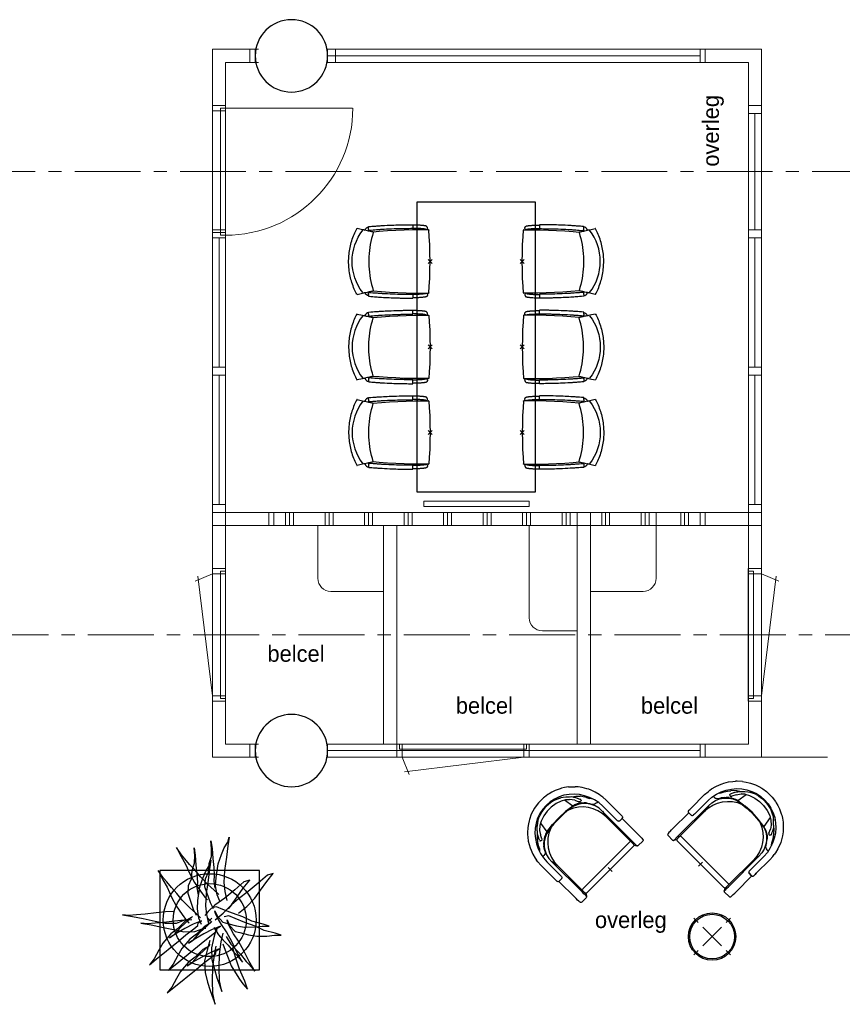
# Model space of a CAD drawing. Header units: millimetres. Extents: x 45699 to 251499, y 244 to 86446.
# Tile 99 of 240: x 176510 to 182758, y 24672 to 32155. Entities that reach past the tile are written whole.
import ezdxf

# ---------------------------------------------------------------- set-up
doc = ezdxf.new("R2010")
doc.units = ezdxf.units.MM
doc.header["$LTSCALE"] = 400
doc.header["$PDMODE"] = 3
doc.header["$PDSIZE"] = 15
doc.linetypes.add('CENTER', pattern=[2, 1.25, -0.25, 0.25, -0.25])
doc.linetypes.add('HIDDEN', pattern=[0.375, 0.25, -0.125])
for name, color, linetype in [('bene-00152_ip0', 7, 'Continuous'), ('co2-1-n-1-0-8_ip0', 7, 'Continuous'), ('inlay', 6, 'Continuous'), ('inr', 4, 'Continuous'), ('plant', 114, 'Continuous'), ('plat', 5, 'Continuous'), ('stramien', 1, 'CENTER'), ('symbol', 1, 'Continuous'), ('timmerwerk-gd', 2, 'Continuous'), ('timmerwerk-ge', 150, 'Continuous'), ('timmerwerk-ve', 8, 'HIDDEN')]:
    doc.layers.add(name, color=color, linetype=linetype)
doc.layers.add('mat-beton (ihwg)', color=5, linetype='Continuous', lineweight=25)
doc.styles.add('s100', font='stylu.ttf', dxfattribs={"height": 100})

# ---------------------------------------------------------------- blocks, each defined once
blk = doc.blocks.new('Kolom O 550')
at = {"layer": 'mat-beton (ihwg)', "lineweight": 25}
blk.add_circle((0, 0), 275, dxfattribs=at)
blk = doc.blocks.new('co2-1-n-1-0-8_b2')
for p, q in [((-251.5, -20.3), (-255.8, -20.3)), ((251.5, -20.3), (255.8, -20.3)), ((-249.1, -132.2), (-279.1, -131.7)), ((-251.6, -131.7), (-251.6, -132.2)), ((251.6, -131.7), (251.6, -132.2)), ((-220.5, -431.4), (-220.7, -431.4)), ((220.7, -431.4), (220.5, -431.4)), ((-250, -554.2), (-241.1, -513.2)), ((-239.3, -492.8), (-236.8, -493.3)), ((-231.5, -468.8), (-234.2, -468.3)), ((234.4, -468), (231.4, -468.6)), ((236.7, -493), (239.1, -492.6)), ((241.1, -513.2), (250, -554.2))]:
    blk.add_line(p, q)
at = {"flags": 128}
for points in [[(-238.5, -9.5), (-189.8, -6), (-126.6, -2.7), (-63.3, -0.7), (0, 0)], [(0, 0), (63.3, -0.7), (126.6, -2.7), (189.8, -6), (238.5, -9.5)], [(-255.8, -20.3), (-257.1, -20.4), (-258.3, -20.7), (-259.5, -21.1), (-260.7, -21.6), (-261.9, -22.1), (-263, -22.8), (-264.1, -23.6), (-265.4, -24.8), (-266.8, -26.5), (-267.8, -28.1), (-268.4, -29.4), (-268.8, -30.4), (-269.5, -32.8), (-270, -34.9), (-270.5, -37.1), (-270.9, -39.4), (-271.3, -41.9), (-271.6, -44.3), (-272, -46.9), (-272.4, -49.7), (-272.7, -52.9), (-273.1, -56.4), (-273.5, -60.3), (-273.8, -64.4), (-274.2, -69.1), (-274.6, -74.7), (-275, -81.4), (-275.4, -89.2), (-275.8, -98.1), (-276, -105.6), (-276.2, -113.7), (-276.3, -122.4), (-276.4, -131.8)], [(-223.6, -431.8), (-228.8, -369.6), (-233.1, -307.4), (-236.5, -244.1), (-239, -180.9), (-240.5, -117.6), (-241, -54.2), (-240.8, -12)], [(240.8, -12), (240.9, -73.4), (240.1, -134.8), (238.4, -198.1), (235.7, -261.3), (232, -324.6), (227.4, -387.7), (223.6, -431.8)], [(255.8, -20.3), (257.1, -20.4), (258.3, -20.7), (259.5, -21.1), (260.7, -21.6), (261.9, -22.1), (263, -22.8), (264.1, -23.6), (265.4, -24.8), (266.8, -26.5), (267.8, -28.1), (268.4, -29.4), (268.8, -30.4), (269.5, -32.8), (270, -34.9), (270.5, -37.1), (270.9, -39.4), (271.3, -41.9), (271.6, -44.3), (272, -46.9), (272.4, -49.7), (272.7, -52.9), (273.1, -56.4), (273.5, -60.3), (273.8, -64.4), (274.2, -69.1), (274.6, -74.7), (275, -81.4), (275.4, -89.2), (275.8, -98.1), (276, -105.6), (276.2, -113.7), (276.3, -122.4), (276.4, -131.8)], [(-250, -468), (-253.3, -468.2), (-255.6, -468.2), (-257.8, -468.2), (-259.7, -468), (-261.4, -467.8), (-262.7, -467.5), (-264.9, -466.6), (-266.3, -450.4), (-267.4, -435.8), (-268.5, -422.4), (-269.3, -410.3), (-270, -401), (-270.6, -392.6), (-271.1, -385.1), (-271.5, -378.5), (-271.8, -372.8), (-272.1, -368), (-272.9, -354.6), (-273.7, -340.4), (-274.5, -325.4), (-275.2, -310.1), (-275.8, -294.9), (-276.6, -274.8), (-277.3, -254.8), (-277.8, -234.9), (-278, -228.3), (-278.2, -221.8), (-278.3, -215.3), (-278.4, -208.9), (-278.5, -202.3), (-278.7, -195.2), (-278.8, -187.2), (-278.9, -178.1), (-279, -168.1), (-279.1, -157), (-279.1, -144.8), (-279.1, -131.7)], [(-240.5, -95.2), (-241.5, -95.2), (-243, -95.2), (-244.8, -95.2), (-246.8, -95.2), (-248.9, -95.3), (-251, -95.3)], [(-250, -468), (-248.5, -467.9), (-246.1, -467.6), (-243.8, -467.2), (-241.7, -466.8), (-239.8, -466.3), (-238.2, -465.8), (-237, -465.2), (-235, -464), (-236.3, -448.9), (-237.4, -435.5), (-238.3, -423.4), (-239.1, -412.6), (-239.8, -403.2), (-240.3, -395.1), (-240.8, -388.6), (-241.2, -382.4), (-241.6, -376), (-242, -369.6), (-242.4, -363.2), (-243.5, -343.6), (-244.5, -323.8), (-245.4, -304), (-246.2, -285.1), (-246.9, -266.1), (-247.5, -247.9), (-247.9, -231.1), (-248, -226.2), (-248.2, -220.5), (-248.3, -213.9), (-248.5, -206.4), (-248.6, -197.9), (-248.8, -188.5), (-248.9, -176.2), (-249, -162.7), (-249.1, -147.9), (-249.1, -132.2)], [(249.1, -132.2), (249.1, -146.9), (249, -160.6), (248.9, -172.9), (248.8, -183.9), (248.7, -193.5), (248.5, -201.8), (248.4, -208.3), (248.3, -214.7), (248.2, -221.1), (248, -227.6), (247.9, -234.1), (247.3, -253.9), (246.6, -273.8), (245.9, -293.6), (245, -312.5), (244.1, -331.4), (243.2, -349.5), (242.2, -366.2), (241.9, -371), (241.5, -376.6), (241.1, -383.1), (240.6, -390.6), (240.1, -398.9), (239.4, -408.1), (238.5, -420.2), (237.5, -433.4), (236.4, -447.9), (235, -464), (237, -465.2), (238.2, -465.8), (239.8, -466.3), (241.7, -466.8), (243.8, -467.2), (246.1, -467.6), (248.5, -467.9), (250, -468)], [(240.7, -95.2), (241.5, -95.2), (243, -95.2), (244.8, -95.2), (246.8, -95.2), (248.9, -95.3), (250.8, -95.3)], [(250, -468), (253.3, -468.2), (255.6, -468.2), (257.8, -468.2), (259.7, -468), (261.4, -467.8), (262.7, -467.5), (263.7, -467.1), (265, -466.1), (266, -453.4), (267, -441.6), (267.8, -430.7), (268.6, -420.8), (269.2, -412), (269.8, -404.1), (270.3, -397.1), (270.7, -390.6), (271.1, -384.3), (271.5, -377.9), (271.9, -371.5), (272.3, -365), (273.4, -345.2), (274.5, -325.3), (275.4, -305.3), (276, -290.1), (276.6, -274.8), (277.1, -259.7), (277.6, -245.3), (277.9, -231.9), (278, -226.9), (278.2, -221.2), (278.3, -214.5), (278.5, -206.9), (278.6, -198.4), (278.7, -188.9), (278.9, -176.5), (279, -162.9), (279.1, -148), (279.1, -131.7), (249.1, -132.2)], [(-241.1, -513.2), (-239, -503.7), (-237.1, -494.8), (-234.9, -484.6), (-232.9, -475.3), (-231.1, -466.9), (-229.4, -459.3), (-228, -452.7), (-226.8, -447), (-225.7, -442.2), (-224.9, -438.4)], [(-224.9, -438.4), (-224.4, -436.2), (-224.1, -434.5), (-223.8, -433.2), (-223.6, -432.5)], [(-223.7, -432.8), (-223.7, -432.8), (-223.6, -432.5)], [(-223.6, -431.7), (-223.6, -431.7), (-223.6, -431.8)], [(0, -465.5), (-18.1, -465.2), (-36.1, -464.6), (-59.3, -463.1), (-82.5, -460.9), (-105.6, -457.9), (-128.5, -454.2), (-151.9, -449.7), (-175, -444.4), (-197.9, -438.3), (-220.5, -431.4)], [(220.5, -431.4), (198.1, -438.3), (175.3, -444.3), (152.1, -449.7), (128.5, -454.2), (105.7, -457.9), (82.8, -460.8), (59.5, -463.1), (36.1, -464.6), (18.1, -465.2), (0, -465.5)], [(223.6, -431.8), (223.6, -431.7), (223.6, -431.7)], [(223.6, -432.5), (223.6, -432.5), (223.7, -432.8)], [(223.6, -432.5), (223.7, -432.8), (224, -434), (224.4, -435.9), (224.9, -438.4)], [(224.9, -438.4), (225.7, -442.2), (226.8, -447), (228, -452.7), (229.4, -459.3), (231.1, -466.8), (232.9, -475.2), (234.9, -484.6), (237.1, -494.8), (239, -503.7), (241.1, -513.2)], [(-248.6, -556.9), (-241.7, -560.6), (-230.9, -566), (-220.5, -570.8), (-209.7, -575.6), (-197.7, -580.6), (-185.6, -585.3), (-173.3, -589.7), (-161, -593.7), (-148.6, -597.5), (-136.1, -601), (-123.5, -604.2), (-110.8, -607), (-98.1, -609.6), (-85.4, -611.8), (-72.6, -613.8), (-59.7, -615.4), (-46.8, -616.7), (-33.9, -617.7), (-22.6, -618.2), (-10.7, -618.6), (0, -618.7)], [(0, -618.7), (7.7, -618.6), (19.8, -618.3), (31.2, -617.8), (42.9, -617), (55.8, -615.8), (68.7, -614.3), (81.5, -612.4), (94.3, -610.3), (107, -607.8), (119.7, -605.1), (132.3, -602), (144.8, -598.6), (157.2, -594.9), (169.5, -590.9), (181.8, -586.7), (194, -582.1), (206, -577.2), (217.9, -572), (228.2, -567.2), (238.9, -562), (248.7, -556.9)]]:
    blk.add_lwpolyline(points, dxfattribs=at)
for centre, radius, start, end in [((-251.5, -32.8), 12.5, 31.88123, 90), ((-251.5, -32.8), 12.5, 293.14629, 327.65776), ((-238.3, -12), 2.5, 94.56646, 179.48074), ((238.3, -12), 2.5, 0.51926, 85.43354), ((251.5, -32.8), 12.5, 90, 148.11877), ((251.5, -32.8), 12.5, 212.34224, 246.85371), ((-226.1, -432), 2.5, 341.68171, 5.2297), ((-226.1, -431.9), 2.5, 347.79098, 5.22757), ((226.1, -431.9), 2.5, 174.77243, 192.20902), ((226.1, -432), 2.5, 174.778, 187.14446), ((226.1, -432), 2.5, 187.15482, 198.3185), ((-233.6, -464.5), 28.8, 186.1005, 258.54259), ((-166.7, -477.3), 75, 191.73142, 197.31644), ((-233.7, -464.5), 3.77, 192.88655, 261.7566), ((0.2, -200.9), 391.2, 232.63547, 269.9709), ((-0.2, -200.9), 391.2, 270.03074, 307.36288), ((234, -464.6), 3.4, 276.6537, 346.92859), ((166.7, -477.3), 75, 342.67468, 348.45132), ((234, -464.6), 28.4, 280.35782, 354.00571), ((-247.5, -554.8), 2.5, 167.79098, 242.16084), ((247.5, -554.8), 2.5, 297.83916, 12.20902)]:
    blk.add_arc(centre, radius, start, end)
for points in [[(-243.3, -32.8), (-243.7, -32.8), (-244.1, -33.5), (-245, -36.2), (-245.5, -38.1), (-246.4, -43.2), (-246.9, -46.3), (-247.8, -53.6), (-248.3, -57.8), (-249.1, -67), (-249.5, -72), (-250.2, -82.7), (-250.6, -88.4), (-251.1, -100.3), (-251.3, -106.4), (-251.5, -118.9), (-251.6, -125.3), (-251.6, -131.7)], [(243.3, -32.8), (243.7, -32.8), (244.1, -33.5), (245, -36.2), (245.5, -38.1), (246.4, -43.2), (246.9, -46.3), (247.8, -53.6), (248.3, -57.8), (249.1, -67), (249.5, -72), (250.2, -82.7), (250.6, -88.4), (251.1, -100.3), (251.3, -106.4), (251.5, -118.9), (251.6, -125.3), (251.6, -131.7)]]:
    blk.add_open_spline(points, degree=3, knots=[0, 0, 0, 0, 0.125, 0.125, 0.25, 0.25, 0.375, 0.375, 0.5, 0.5, 0.625, 0.625, 0.75, 0.75, 0.875, 0.875, 0.9994014, 0.9994014, 0.9994014, 0.9994014])
at = {"layer": 'co2-1-n-1-0-8_ip0'}
blk.add_point((0, 0), dxfattribs=at)
blk = doc.blocks.new('SYMB-BM09_B2')
at = {"linetype": 'Continuous'}
blk.add_point((0, 0), dxfattribs=at)
at = {"layer": 'plant'}
for points in [[(26.3, 109.6), (25.3, 133), (22.4, 161.7), (18.4, 194.5), (16.3, 220.7), (14.1, 243.4), (15.9, 263.1), (11.2, 232.6), (4.4, 200.2), (-2.8, 164.6), (-9.6, 134), (-9.3, 100.6), (0.4, 75.1), (1.2, 67.2)], [(26.3, 109.6), (25.3, 133), (22.4, 161.7), (18.4, 194.5), (16.3, 220.7), (14.1, 243.4), (15.9, 263.1), (11.2, 232.6), (4.4, 200.2), (-2.8, 164.6), (-9.6, 134), (-9.3, 100.6), (0.4, 75.1), (1.2, 67.2)], [(8, 54.6), (-3.5, 74), (-26.2, 97), (-41.3, 117.5), (-69.7, 141.2), (-90.5, 153.8), (-116.8, 167.5), (-134.7, 181.5), (-118.2, 161.7), (-63.5, 94.5), (-44.9, 71.8), (-26.5, 47.7), (-16.1, 35.5), (-8.2, 34.8), (-1.7, 25.1), (-12.5, 50.3), (-25.4, 75.1), (-39.1, 99.5), (-53.1, 121.1), (-43.8, 107.4), (-21.5, 86.9), (11.2, 51.7)], [(8, 54.6), (-3.5, 74), (-26.2, 97), (-41.3, 117.5), (-69.7, 141.2), (-90.5, 153.8), (-116.8, 167.5), (-134.7, 181.5), (-118.2, 161.7), (-63.5, 94.5), (-44.9, 71.8), (-26.5, 47.7), (-16.1, 35.5), (-8.2, 34.8), (-1.7, 25.1), (-12.5, 50.3), (-25.4, 75.1), (-39.1, 99.5), (-53.1, 121.1), (-43.8, 107.4), (-21.5, 86.9), (11.2, 51.7)], [(0.9, 53.8), (-0.2, 77.2), (-3.1, 106), (-7, 138.7), (-9.2, 164.9), (-11.4, 187.6), (-9.5, 207.3), (-14.2, 176.8), (-21.1, 144.4), (-28.3, 108.8), (-35.1, 78.3), (-34.7, 44.8), (-25, 19.3), (-24.3, 11.4)], [(0.9, 53.8), (-0.2, 77.2), (-3.1, 106), (-7, 138.7), (-9.2, 164.9), (-11.4, 187.6), (-9.5, 207.3), (-14.2, 176.8), (-21.1, 144.4), (-28.3, 108.8), (-35.1, 78.3), (-34.7, 44.8), (-25, 19.3), (-24.3, 11.4)], [(7.2, 27.5), (21.2, 42.3), (36.7, 59.5), (60.4, 83.3), (80.5, 99.5), (98.1, 115.6), (115, 129.7), (126.9, 139.7), (149.6, 155.6), (121.9, 140.8), (99.2, 127.9), (67.6, 114.2), (43.5, 100.9), (17.2, 83.3), (-0.8, 70), (-8.6, 62.1)], [(7.2, 27.5), (21.2, 42.3), (36.7, 59.5), (60.4, 83.3), (80.5, 99.5), (98.1, 115.6), (115, 129.7), (126.9, 139.7), (149.6, 155.6), (121.9, 140.8), (99.2, 127.9), (67.6, 114.2), (43.5, 100.9), (17.2, 83.3), (-0.8, 70), (-8.6, 62.1)], [(-77.1, 1.1), (-88.6, 20.5), (-111.3, 43.5), (-126.4, 64), (-154.8, 87.7), (-175.6, 100.3), (-201.9, 114), (-219.8, 128), (-203.3, 108.2), (-148.6, 41), (-130, 18.3), (-111.6, -5.8), (-101.2, -18), (-93.3, -18.7), (-86.8, -28.4), (-97.6, -3.2), (-110.5, 21.6), (-124.2, 46), (-138.2, 67.6), (-128.9, 53.9), (-106.6, 33.4), (-73.9, -1.8)], [(-77.1, 1.1), (-88.6, 20.5), (-111.3, 43.5), (-126.4, 64), (-154.8, 87.7), (-175.6, 100.3), (-201.9, 114), (-219.8, 128), (-203.3, 108.2), (-148.6, 41), (-130, 18.3), (-111.6, -5.8), (-101.2, -18), (-93.3, -18.7), (-86.8, -28.4), (-97.6, -3.2), (-110.5, 21.6), (-124.2, 46), (-138.2, 67.6), (-128.9, 53.9), (-106.6, 33.4), (-73.9, -1.8)], [(-8.3, -2.8), (-19.8, 16.6), (-42.5, 39.6), (-57.6, 60.1), (-86, 83.8), (-106.8, 96.4), (-133.1, 110.1), (-151, 124.1), (-134.5, 104.3), (-79.9, 37.1), (-61.2, 14.4), (-42.8, -9.7), (-32.4, -21.9), (-24.5, -22.6), (-18, -32.3), (-28.8, -7.1), (-41.7, 17.7), (-55.4, 42.1), (-69.4, 63.7), (-60.1, 50), (-37.8, 29.5), (-5.1, -5.7)], [(-8.3, -2.8), (-19.8, 16.6), (-42.5, 39.6), (-57.6, 60.1), (-86, 83.8), (-106.8, 96.4), (-133.1, 110.1), (-151, 124.1), (-134.5, 104.3), (-79.9, 37.1), (-61.2, 14.4), (-42.8, -9.7), (-32.4, -21.9), (-24.5, -22.6), (-18, -32.3), (-28.8, -7.1), (-41.7, 17.7), (-55.4, 42.1), (-69.4, 63.7), (-60.1, 50), (-37.8, 29.5), (-5.1, -5.7)], [(76.9, -27.6), (90.9, -12.9), (106.4, 4.4), (130.1, 28.1), (150.3, 44.3), (167.9, 60.5), (184.8, 74.5), (196.6, 84.6), (219.3, 100.4), (191.6, 85.6), (169, 72.7), (137.3, 59), (113.2, 45.7), (87, 28.1), (69, 14.8), (61.1, 6.9)], [(76.9, -27.6), (90.9, -12.9), (106.4, 4.4), (130.1, 28.1), (150.3, 44.3), (167.9, 60.5), (184.8, 74.5), (196.6, 84.6), (219.3, 100.4), (191.6, 85.6), (169, 72.7), (137.3, 59), (113.2, 45.7), (87, 28.1), (69, 14.8), (61.1, 6.9)], [(14.1, 39.8), (31.7, 48.4), (79.9, 65), (104.4, 63.9), (124.5, 54.5), (150, 52.4), (171.6, 45.5), (194.6, 45.2), (218.3, 47.3), (196.1, 43.4), (165.5, 41.6), (138.2, 38.7), (113.7, 37.3), (97.5, 38.7), (76.3, 34.7)], [(14.1, 39.8), (31.7, 48.4), (79.9, 65), (104.4, 63.9), (124.5, 54.5), (150, 52.4), (171.6, 45.5), (194.6, 45.2), (218.3, 47.3), (196.1, 43.4), (165.5, 41.6), (138.2, 38.7), (113.7, 37.3), (97.5, 38.7), (76.3, 34.7)], [(-12.9, 25), (6.2, 32.6), (33.9, 37.3), (59.1, 35.8), (100.4, 29.7), (128.5, 19.6), (147.9, 11.7), (165.5, 0.9), (180.6, -3.7), (154.7, 0.9), (120.2, 4.9), (79.9, 11), (43.2, 12.8), (16.6, 9.2), (-10.7, 3.8)], [(-12.9, 25), (6.2, 32.6), (33.9, 37.3), (59.1, 35.8), (100.4, 29.7), (128.5, 19.6), (147.9, 11.7), (165.5, 0.9), (180.6, -3.7), (154.7, 0.9), (120.2, 4.9), (79.9, 11), (43.2, 12.8), (16.6, 9.2), (-10.7, 3.8)], [(-61.9, -0.1), (-91, 7.5), (-122.7, 15.4), (-157.5, 13.6), (-186.7, 6.4), (-212.5, -1.5), (-237, -10.2), (-253.9, -16.3), (-221.6, -9.4), (-182, -8), (-142.4, -9.1), (-104.3, -14.1), (-78.4, -19.9)], [(-61.9, -0.1), (-91, 7.5), (-122.7, 15.4), (-157.5, 13.6), (-186.7, 6.4), (-212.5, -1.5), (-237, -10.2), (-253.9, -16.3), (-221.6, -9.4), (-182, -8), (-142.4, -9.1), (-104.3, -14.1), (-78.4, -19.9)], [(1.1, -16.1), (21.3, -41), (46.4, -65.4), (70.5, -82.3), (96, -101), (120.8, -120.8), (115.8, -102.8), (91.4, -75.5), (66.6, -45.3), (44.6, -15.4), (26.3, 5.1), (14.1, 15.1)], [(1.1, -16.1), (21.3, -41), (46.4, -65.4), (70.5, -82.3), (96, -101), (120.8, -120.8), (115.8, -102.8), (91.4, -75.5), (66.6, -45.3), (44.6, -15.4), (26.3, 5.1), (14.1, 15.1)], [(34.5, -10.9), (52.1, -2.3), (100.3, 14.3), (124.7, 13.2), (144.8, 3.8), (170.4, 1.7), (192, -5.1), (215, -5.5), (238.7, -3.4), (216.4, -7.3), (185.8, -9.1), (158.5, -12), (134.1, -13.4), (117.9, -12), (96.7, -15.9)], [(34.5, -10.9), (52.1, -2.3), (100.3, 14.3), (124.7, 13.2), (144.8, 3.8), (170.4, 1.7), (192, -5.1), (215, -5.5), (238.7, -3.4), (216.4, -7.3), (185.8, -9.1), (158.5, -12), (134.1, -13.4), (117.9, -12), (96.7, -15.9)], [(-23.1, -20.4), (-52.2, -12.9), (-83.8, -5), (-118.7, -6.8), (-147.8, -14), (-173.7, -21.9), (-198.2, -30.5), (-215.1, -36.6), (-182.7, -29.8), (-143.1, -28.4), (-103.6, -29.4), (-65.5, -34.5), (-39.6, -40.2)], [(-23.1, -20.4), (-52.2, -12.9), (-83.8, -5), (-118.7, -6.8), (-147.8, -14), (-173.7, -21.9), (-198.2, -30.5), (-215.1, -36.6), (-182.7, -29.8), (-143.1, -28.4), (-103.6, -29.4), (-65.5, -34.5), (-39.6, -40.2)], [(-22, -12.5), (-44.6, -26.5), (-59.4, -39.5), (-75.2, -56), (-96.8, -72.9), (-105.8, -81.9), (-126.6, -99.2), (-96.8, -81.9), (-67, -67.2), (-35.7, -50.3), (-13.7, -35.2), (1.7, -26.5), (18.6, -17.9), (28.3, -15.7), (11.8, -23.3), (-6.2, -39.5), (-9.8, -53.8), (-17, -80.5), (-20.9, -105.3), (-20.6, -135.8), (-18.1, -158.5), (-18.1, -179), (-11.9, -160.6), (-3.3, -127.2), (9.6, -100.2), (20.8, -68.9), (32.3, -39.5), (40.2, -20.4), (37.3, -6.7)], [(56.9, -30.1), (75.9, -22.6), (103.6, -17.9), (128.8, -19.3), (170.2, -25.5), (198.2, -35.5), (217.6, -43.4), (235.3, -54.2), (250.3, -58.9), (224.5, -54.2), (189.9, -50.3), (149.7, -44.2), (113, -42.4), (86.4, -46), (59.1, -51.4)], [(56.9, -30.1), (75.9, -22.6), (103.6, -17.9), (128.8, -19.3), (170.2, -25.5), (198.2, -35.5), (217.6, -43.4), (235.3, -54.2), (250.3, -58.9), (224.5, -54.2), (189.9, -50.3), (149.7, -44.2), (113, -42.4), (86.4, -46), (59.1, -51.4)], [(-71.3, -39.9), (-90.7, -46.4), (-113.7, -55.4), (-138.2, -65.1), (-159, -77.3), (-178.5, -89.5), (-192.5, -100), (-208.3, -113.6), (-183.8, -105.7), (-148.3, -89.5), (-117.7, -80.2), (-98.6, -74.1), (-83.2, -69.4)], [(-71.3, -39.9), (-90.7, -46.4), (-113.7, -55.4), (-138.2, -65.1), (-159, -77.3), (-178.5, -89.5), (-192.5, -100), (-208.3, -113.6), (-183.8, -105.7), (-148.3, -89.5), (-117.7, -80.2), (-98.6, -74.1), (-83.2, -69.4)], [(-49.7, -49.3), (-72.4, -63.3), (-87.1, -76.2), (-102.9, -92.8), (-124.5, -109.7), (-133.5, -118.6), (-154.4, -135.9), (-124.5, -118.6), (-94.7, -103.9), (-63.4, -87), (-41.5, -71.9), (-26, -63.3), (-9.1, -54.6), (0.6, -52.5), (-15.9, -60), (-33.9, -76.2), (-37.5, -90.6), (-44.7, -117.2), (-48.7, -142), (-48.3, -172.6), (-45.8, -195.2), (-45.8, -215.7), (-39.7, -197.4), (-31, -164), (-18.1, -137), (-7, -105.7), (4.6, -76.2), (12.5, -57.2), (9.6, -43.5)], [(-49.7, -49.3), (-72.4, -63.3), (-87.1, -76.2), (-102.9, -92.8), (-124.5, -109.7), (-133.5, -118.6), (-154.4, -135.9), (-124.5, -118.6), (-94.7, -103.9), (-63.4, -87), (-41.5, -71.9), (-26, -63.3), (-9.1, -54.6), (0.6, -52.5), (-15.9, -60), (-33.9, -76.2), (-37.5, -90.6), (-44.7, -117.2), (-48.7, -142), (-48.3, -172.6), (-45.8, -195.2), (-45.8, -215.7), (-39.7, -197.4), (-31, -164), (-18.1, -137), (-7, -105.7), (4.6, -76.2), (12.5, -57.2), (9.6, -43.5)], [(21.1, -87.1), (41.3, -111.9), (66.4, -136.3), (90.5, -153.2), (116.1, -171.9), (140.9, -191.7), (135.8, -173.8), (111.4, -146.4), (86.6, -116.2), (64.6, -86.4), (46.3, -65.9), (34.1, -55.8)], [(21.1, -87.1), (41.3, -111.9), (66.4, -136.3), (90.5, -153.2), (116.1, -171.9), (140.9, -191.7), (135.8, -173.8), (111.4, -146.4), (86.6, -116.2), (64.6, -86.4), (46.3, -65.9), (34.1, -55.8)]]:
    blk.add_lwpolyline(points, dxfattribs=at)
at = {"layer": 'timmerwerk-gd', "linetype": 'Continuous'}
for radius in [140, 110]:
    blk.add_circle((0, 0), radius, dxfattribs=at)
at = {"layer": 'timmerwerk-ge', "linetype": 'Continuous'}
blk.add_lwpolyline([(-150, -150), (150, -150), (150, 150), (-150, 150)], close=True, dxfattribs=at)
blk = doc.blocks.new('BENE-00152_b2')
for p, q in [((-193.1, 685.2), (-217, 668.6)), ((-173.7, 697.9), (-193.1, 685.2)), ((-163.5, 702.9), (-173.7, 697.9)), ((-126.6, 720.7), (-163.5, 702.9)), ((-100.3, 729.3), (-126.6, 720.7)), ((-76.6, 678.3), (-113.7, 665.3)), ((-76.6, 736), (-100.3, 729.3)), ((-67, 737.6), (-76.6, 736)), ((-38, 686.3), (-76.6, 678.3)), ((-24.9, 743.9), (-67, 737.6)), ((1.3, 688.9), (-38, 686.3)), ((1.3, 744.3), (-24.9, 743.9)), ((27.5, 743.9), (1.3, 744.3)), ((40.5, 686.3), (1.3, 688.9)), ((35.6, 742.7), (27.5, 743.9)), ((69.6, 737.6), (35.6, 742.7)), ((79, 678.5), (40.5, 686.3)), ((79.2, 736), (69.6, 737.6)), ((116.1, 665.3), (79, 678.5)), ((102.8, 729.3), (79.2, 736)), ((129.2, 720.7), (102.8, 729.3)), ((166.2, 703), (129.2, 720.7)), ((176.4, 697.9), (166.2, 703)), ((195.6, 685.4), (176.4, 697.9)), ((219.5, 668.6), (195.6, 685.4)), ((-269, 616.3), (-287.9, 592)), ((-255.3, 632.9), (-269, 616.3)), ((-246, 641.8), (-255.3, 632.9)), ((-217, 668.6), (-246, 641.8)), ((-181.2, 624.9), (-210.2, 598.2)), ((-183.7, 599.5), (-210.2, 575.3)), ((-182.9, 600.7), (-183.7, 599.5)), ((-182.9, 600.7), (-179.5, 604.6)), ((-148.8, 647.4), (-181.2, 624.9)), ((-179.5, 604.6), (-160.5, 623.8)), ((-141, 614), (-169.2, 588.7)), ((-160.5, 623.8), (-156.2, 627.8)), ((-158.5, 625.4), (-156.2, 627.8)), ((-156.2, 627.8), (-158.5, 625.4)), ((-156.2, 627.8), (-156.8, 627.2)), ((-156.2, 627.8), (-156.8, 627.2)), ((-156.8, 627.2), (-156.2, 627.8)), ((-139.3, 640.9), (-156.2, 627.8)), ((-156.2, 627.8), (-150, 632.1)), ((-155.3, 628.4), (-156.2, 627.8)), ((-156.2, 627.8), (-155.3, 628.4)), ((-113.7, 665.3), (-148.8, 647.4)), ((-110.9, 631.2), (-141, 614)), ((-125.3, 650.2), (-139.3, 640.9)), ((-124.5, 623.2), (-137.3, 541.8)), ((-125.3, 650.2), (-96.8, 664.9)), ((-68.7, 645.3), (-110.9, 631.2)), ((-96.8, 664.9), (-89.4, 667.8)), ((-76.1, 672.4), (-89.4, 667.8)), ((-86.7, 668.8), (-87, 668.7)), ((-86.2, 668.9), (-86.7, 668.8)), ((-24.8, 652.6), (-68.7, 645.3)), ((19.7, 652.6), (-24.8, 652.6)), ((63.6, 645.3), (19.7, 652.6)), ((105.7, 631.2), (63.6, 645.3)), ((74.6, 671.7), (92.3, 665)), ((92.3, 665), (98.3, 662.1)), ((121, 650.2), (98.3, 662.1)), ((98.3, 662.1), (121, 650.2)), ((135.7, 614.4), (105.7, 631.2)), ((151.1, 647.4), (116.1, 665.3)), ((135, 640.9), (121, 650.2)), ((140.3, 541.8), (128.8, 617.9)), ((151.8, 627.8), (135, 640.9)), ((158.8, 594.5), (135.7, 614.4)), ((135.7, 614.4), (158.8, 594.5)), ((183.5, 624.9), (151.1, 647.4)), ((156, 623.9), (151.8, 627.8)), ((170.8, 609), (156, 623.9)), ((181.3, 599), (170.8, 609)), ((181.3, 599), (170.8, 609)), ((179.4, 600.8), (198.3, 587.7)), ((201.2, 571.7), (181.3, 599)), ((212.6, 598.3), (183.5, 624.9)), ((219.5, 668.6), (248.6, 641.8)), ((248.6, 641.8), (257.9, 632.9)), ((271.6, 616.3), (257.9, 632.9)), ((290.5, 592), (271.6, 616.3)), ((-314.1, 546.7), (-333.2, 498)), ((-314.1, 546.7), (-333.2, 498)), ((-287.9, 592), (-314.1, 546.7)), ((-287.9, 592), (-314.1, 546.7)), ((-256.7, 534.9), (-274.7, 498.7)), ((-243.7, 536.7), (-257.3, 515.1)), ((-235.4, 568.2), (-256.7, 534.9)), ((-227.9, 556.9), (-243.7, 536.7)), ((-210.2, 598.2), (-235.4, 568.2)), ((-210.2, 575.3), (-227.9, 556.9)), ((-222, 537.9), (-222.1, 532.1)), ((-222.1, 532.1), (-221, 529.6)), ((-222, 537.9), (-214.6, 555.7)), ((-221, 529.6), (-219.3, 527.9)), ((-219.3, 527.9), (-219.1, 527.6)), ((-217.2, 526.9), (-219.1, 527.6)), ((-212.3, 525.6), (-217.2, 526.9)), ((-199.4, 585.2), (-214.6, 555.7)), ((-210.4, 525.3), (-212.3, 525.6)), ((-210.2, 525.3), (-210.4, 525.3)), ((-210.2, 525.3), (-208.1, 525.9)), ((-206, 527), (-208.1, 525.9)), ((-204.8, 527.8), (-206, 527)), ((-202.7, 529.2), (-204.8, 527.8)), ((-201.2, 531.7), (-202.7, 529.2)), ((-201.2, 531.7), (-188.1, 562.1)), ((-172, 529.9), (-188.2, 521)), ((-169.2, 588.7), (-188.1, 562.1)), ((-146, 535.4), (-177, 522.2)), ((-155, 536.8), (-172, 529.9)), ((-155, 536.8), (-137.3, 541.8)), ((-113.2, 542.5), (-146, 535.4)), ((-137.3, 541.8), (-68.1, 551.7)), ((-56.7, 547.7), (-113.2, 542.5)), ((-68.1, 551.7), (1.7, 555)), ((0.1, 549.4), (-56.7, 547.7)), ((56.9, 547.7), (0.1, 549.4)), ((1.7, 555), (71.4, 551.6)), ((113.5, 542.5), (56.9, 547.7)), ((140.3, 541.8), (71.4, 551.6)), ((146.2, 535.4), (113.5, 542.5)), ((140.3, 541.8), (158, 536.8)), ((158, 536.8), (140.3, 541.8)), ((177.1, 522.2), (146.2, 535.4)), ((175.2, 529.9), (158, 536.8)), ((182, 563.2), (158.8, 594.5)), ((191.2, 521), (175.2, 529.9)), ((182, 563.2), (196.1, 531.7)), ((192.3, 584), (189.3, 587.9)), ((196.1, 578.4), (192.3, 584)), ((197.5, 529.2), (196.1, 531.7)), ((199.1, 528.1), (197.5, 529.2)), ((198.3, 587.7), (209.9, 578.9)), ((199.6, 527.8), (199.1, 528.1)), ((201.3, 527), (199.6, 527.8)), ((201.9, 570), (201.2, 571.7)), ((203.7, 525.9), (201.3, 527)), ((216.8, 537.9), (201.9, 570)), ((205.9, 525.3), (203.7, 525.9)), ((205.9, 561.6), (204.7, 563.9)), ((207.1, 558.7), (205.9, 561.6)), ((205.9, 525.3), (206.1, 525.3)), ((207.9, 525.6), (206.1, 525.3)), ((212.9, 526.9), (207.9, 525.6)), ((209.9, 578.9), (232.3, 555.1)), ((237.9, 568.2), (212.6, 598.3)), ((214.8, 527.8), (212.9, 526.9)), ((216.6, 529.6), (214.8, 527.8)), ((214.9, 527.9), (214.8, 527.8)), ((216.6, 529.6), (217.1, 530.8)), ((217.2, 535.7), (216.8, 537.9)), ((217.1, 530.8), (217.6, 532.1)), ((217.2, 535.7), (217.4, 535.4)), ((217.6, 534.4), (217.4, 535.4)), ((217.7, 533.7), (217.6, 534.4)), ((217.6, 532.1), (217.7, 533.7)), ((246.9, 536.5), (231.9, 555.7)), ((259.2, 534.9), (237.9, 568.2)), ((260.4, 514.9), (246.9, 536.5)), ((277.2, 498.7), (259.2, 534.9)), ((309.7, 559.3), (290.5, 592)), ((316.7, 546.7), (309.7, 559.3)), ((324.3, 528.4), (316.7, 546.7)), ((335.8, 498), (324.3, 528.4)), ((-341.4, 462.7), (-344.9, 447)), ((-333.2, 498), (-341.4, 462.7)), ((-288, 460.5), (-296.1, 421.1)), ((-274.7, 498.7), (-288, 460.5)), ((-275.7, 483), (-281.4, 479.6)), ((-268.5, 492.2), (-275.7, 483)), ((-268.5, 492.2), (-275.7, 483)), ((-257.3, 515.1), (-268.5, 492.2)), ((-240.1, 463.8), (-261.8, 421.8)), ((-249.3, 450.9), (-257, 441.4)), ((-248.2, 452.9), (-249.3, 450.9)), ((-249.3, 450.9), (-248.2, 452.9)), ((-248.2, 452.9), (-239.6, 469.1)), ((-239.6, 469.1), (-248.2, 452.9)), ((-228.7, 480.1), (-240.1, 463.8)), ((-239.6, 469.1), (-229.1, 484.2)), ((-216.9, 498.1), (-229.1, 484.2)), ((-204.8, 503.6), (-228.7, 480.1)), ((-203.2, 510.3), (-216.9, 498.1)), ((-177, 522.2), (-204.8, 503.6)), ((-188.2, 521), (-203.2, 510.3)), ((205, 503.6), (177.1, 522.2)), ((206.2, 510.3), (191.2, 521)), ((229, 480), (205, 503.6)), ((206.2, 510.3), (219.9, 498.1)), ((231.8, 484.6), (219.9, 498.1)), ((248.2, 452.5), (229, 480)), ((231.8, 484.6), (244.3, 465.9)), ((244.3, 466), (251.4, 452.9)), ((261.9, 421.9), (248.2, 452.5)), ((251.4, 453), (251.4, 452.8)), ((251.4, 452.8), (251.4, 453)), ((251.4, 452.9), (255.5, 446.3)), ((260.4, 514.9), (271.6, 492.2)), ((271.6, 492.2), (260.4, 514.9)), ((278.7, 483), (271.6, 492.2)), ((290.5, 460.7), (277.2, 498.7)), ((283.8, 479.9), (278.7, 483)), ((298.7, 421.2), (290.5, 460.7)), ((344.1, 462.7), (335.8, 498)), ((347.4, 447), (344.1, 462.7)), ((-348.7, 394.8), (-346.6, 428.8)), ((-348.7, 394.8), (-348.7, 248.9)), ((-348.7, 394.8), (-348.7, 248.9)), ((-346.6, 428.8), (-344.9, 447)), ((-296.1, 421.1), (-298.8, 380.9)), ((-298.8, 380.9), (-298.8, 248.9)), ((-298.8, 380.9), (-298.8, 248.9)), ((-290.2, 432.2), (-293.6, 433.2)), ((-283.8, 431.6), (-290.2, 432.2)), ((-283.8, 431.6), (-279.8, 431.6)), ((-269.4, 433.9), (-279.8, 431.6)), ((-269.6, 389.3), (-271.3, 355.9)), ((-271.3, 355.9), (-269.6, 389.3)), ((-271.3, 355.9), (-269.6, 389.3)), ((-269.6, 389.3), (-271.3, 355.9)), ((-261.8, 421.8), (-269.6, 389.3)), ((-260.3, 438.7), (-269.4, 433.9)), ((-260.3, 438.7), (-269.4, 433.9)), ((-257, 441.4), (-260.3, 438.7)), ((255.5, 446.3), (260.1, 441.4)), ((260.1, 441.4), (267.2, 436.3)), ((269.7, 389.3), (261.9, 421.9)), ((269.7, 389.4), (261.9, 421.9)), ((272.5, 433.9), (267.2, 436.3)), ((269.7, 389.4), (271.4, 355.9)), ((271.4, 355.9), (269.7, 389.4)), ((271.4, 355.9), (269.7, 389.4)), ((269.7, 389.4), (271.4, 355.9)), ((271.4, 355.9), (269.7, 389.3)), ((282, 431.7), (272.5, 433.9)), ((286.8, 431.6), (282, 431.7)), ((296.2, 433), (286.8, 431.6)), ((301.3, 380.9), (298.7, 421.2)), ((301.3, 248.9), (301.3, 380.9)), ((301.3, 380.9), (301.3, 248.9)), ((349.1, 428.8), (347.4, 447)), ((351.3, 394.8), (349.1, 428.8)), ((351.3, 248.9), (351.3, 394.8)), ((351.3, 394.8), (351.3, 248.9)), ((-271.2, 27.8), (-271.3, 355.9)), ((-271.2, 27.8), (-271.3, 355.9)), ((-271.3, 355.9), (-271.2, 27.8)), ((-262.2, 304.8), (-271.3, 355.7)), ((-262.2, 304.8), (-261.9, 42.5)), ((271.4, 355.7), (261.9, 307.1)), ((261.9, 42.5), (261.9, 307.1)), ((261.9, 42.5), (261.9, 307.1)), ((271.3, 38), (271.4, 355.9)), ((271.3, 38), (271.4, 355.9)), ((271.4, 355.9), (271.3, 27.8)), ((271.4, 355.9), (271.3, 38)), ((-348.7, 236), (-348.7, 248.9)), ((-348.7, 248.9), (-348.7, 236)), ((-348.7, 236), (-348.7, 226.7)), ((-348.7, 236), (-348.7, 226.7)), ((-348.7, 226.7), (-348.7, 223.3)), ((-348.7, 226.7), (-348.7, 223.3)), ((-298.8, 248.9), (-298.8, 236)), ((-298.8, 248.9), (-298.8, 236)), ((-298.8, 226.7), (-298.8, 236)), ((-298.8, 226.7), (-298.8, 236)), ((-298.8, 226.7), (-298.8, 223.3)), ((-298.8, 223.3), (-298.8, 226.7)), ((301.3, 248.9), (301.3, 236)), ((301.3, 248.9), (301.3, 236)), ((301.3, 236), (301.3, 226.7)), ((301.3, 236), (301.3, 226.7)), ((301.3, 226.7), (301.3, 223.3)), ((301.3, 226.7), (301.3, 223.3)), ((351.3, 248.9), (351.3, 236)), ((351.3, 248.9), (351.3, 236)), ((351.3, 226.7), (351.3, 236)), ((351.3, 226.7), (351.3, 236)), ((351.3, 226.7), (351.3, 223.3)), ((351.3, 223.3), (351.3, 226.7)), ((-348.7, 223.2), (-348.7, 223.4)), ((-348.7, 223.3), (-347.2, 217.4)), ((-347.2, 217.4), (-348.7, 223.3)), ((-348.7, 223.3), (-348.7, 223.2)), ((-342.8, 212.9), (-347.2, 217.4)), ((-342.8, 212.9), (-347.2, 217.4)), ((-336.8, 211.3), (-342.8, 212.9)), ((-336.8, 211.3), (-342.8, 212.9)), ((-339.1, 211.8), (-339.2, 38)), ((-336.8, 211.3), (-310.7, 211.3)), ((-310.7, 211.3), (-336.8, 211.3)), ((-310.7, 211.3), (-304.7, 212.9)), ((-304.7, 212.9), (-310.7, 211.3)), ((-300.3, 217.4), (-304.7, 212.9)), ((-300.3, 217.4), (-304.7, 212.9)), ((-298.8, 223.3), (-300.3, 217.4)), ((-298.8, 223.3), (-300.3, 217.4)), ((-298.8, 223.2), (-298.8, 223.4)), ((-298.8, 223.3), (-298.8, 223.2)), ((301.3, 223.2), (301.3, 223.4)), ((302.9, 217.4), (301.3, 223.3)), ((302.9, 217.4), (301.3, 223.3)), ((301.3, 223.3), (301.3, 223.2)), ((307.4, 212.9), (302.9, 217.4)), ((307.4, 212.9), (302.9, 217.4)), ((307.4, 212.9), (313.3, 211.3)), ((313.3, 211.3), (307.4, 212.9)), ((339.3, 211.3), (313.3, 211.3)), ((313.3, 211.3), (339.3, 211.3)), ((339.3, 38), (339.2, 211.3)), ((339.3, 211.3), (345.3, 212.9)), ((345.3, 212.9), (339.3, 211.3)), ((349.7, 217.4), (345.3, 212.9)), ((349.7, 217.4), (345.3, 212.9)), ((351.3, 223.3), (349.7, 217.4)), ((351.3, 223.3), (349.7, 217.4)), ((351.3, 223.2), (351.3, 223.4)), ((351.3, 223.3), (351.3, 223.2)), ((-339.2, 38.1), (-339.2, 37.9)), ((-339.1, 27.8), (-339.2, 37.9)), ((-339.1, 32.1), (-339.1, 31.8)), ((-339.1, 12.1), (-339.1, 27.8)), ((-338.7, -1.1), (-339.1, 12.1)), ((-271.2, 38.1), (-271.2, 37.9)), ((-271.1, 12.1), (-271.2, 27.8)), ((-270.8, -1.1), (-271.1, 12.1)), ((-258, 3.5), (-270.6, -16)), ((-258, 3.5), (-270.6, -16)), ((-261.3, 42.8), (-261.9, 42.5)), ((-261.9, 42.6), (-261.9, 42.3)), ((-261.9, 42.5), (-261.9, 29.9)), ((-261.5, 19.1), (-261.9, 29.9)), ((-261.2, 12), (-261.5, 19.1)), ((-259.1, 43.1), (-261.3, 42.8)), ((-260.9, 9.9), (-261.2, 12)), ((-259.5, 5), (-260.9, 9.9)), ((-255.8, 1.3), (-259.5, 5)), ((-255.8, 43.3), (-259.1, 43.1)), ((-252, 43.4), (-255.8, 43.3)), ((-255.8, 1.3), (-250.8, 0)), ((251.8, 43.4), (-252, 43.4)), ((250.8, 0), (-250.8, 0)), ((255.7, 1.3), (250.8, 0)), ((251.8, 43.5), (251.8, 43.3)), ((255.7, 43.3), (251.8, 43.4)), ((259, 43.2), (255.7, 43.3)), ((259.3, 5), (255.7, 1.3)), ((258, 3.6), (270.8, -16)), ((258, 3.6), (270.8, -16)), ((261.2, 42.8), (259, 43.2)), ((260.9, 9.9), (259.3, 5)), ((261.2, 12), (260.9, 9.9)), ((261.9, 42.5), (261.2, 42.8)), ((261.5, 19.1), (261.2, 12)), ((261.8, 29.9), (261.5, 19.1)), ((261.8, 29.9), (261.9, 42.5)), ((261.9, 42.6), (261.9, 42.3)), ((271.3, 27.8), (270.8, -16)), ((339.2, 12.1), (338.8, -1.1)), ((339.2, 12.1), (339.3, 27.8)), ((339.3, 38.1), (339.3, 37.9)), ((339.3, 31.9), (339.3, 38)), ((339.3, 38), (339.3, 27.8)), ((339.3, 32.1), (339.3, 31.8)), ((339.3, 27.8), (339.3, 31.9)), ((-338.2, -9.7), (-338.7, -1.1)), ((-337.7, -13.9), (-338.2, -9.7)), ((-336.6, -16.5), (-337.7, -13.9)), ((-336.3, -17.1), (-336.6, -16.5)), ((-335.1, -18.7), (-336.3, -17.1)), ((-332.6, -20.8), (-335.1, -18.7)), ((-327.7, -22.1), (-332.6, -20.8)), ((-327.7, -22.1), (-279.9, -22.1)), ((-276, -21.3), (-279.9, -22.1)), ((-272.8, -19.2), (-276, -21.3)), ((-270.6, -16), (-272.8, -19.2)), ((-272.8, -19.2), (-270.6, -16)), ((-270.6, -16), (-270.8, -1.1)), ((270.8, -16), (272.9, -19.2)), ((272.9, -19.2), (270.8, -16)), ((276.2, -21.3), (272.9, -19.2)), ((280, -22.1), (276.2, -21.3)), ((280, -22.1), (327.8, -22.1)), ((327.8, -22.1), (332.8, -20.8)), ((335.2, -18.7), (332.8, -20.8)), ((336.4, -17.1), (335.2, -18.7)), ((336.9, -16.5), (336.4, -17.1)), ((337.8, -13.9), (336.9, -16.5)), ((338.1, -11.7), (337.8, -13.9)), ((338.3, -9.7), (338.1, -11.7)), ((338.8, -1.1), (338.3, -9.7))]:
    blk.add_line(p, q)
for centre, radius, start, end in [((-2, 405), 277.5, 73.96717, 105.48103), ((-10.2, 304.9), 252, 110.15171, 180.02724), ((9.9, 307.2), 252, 359.75277, 69.89254)]:
    blk.add_arc(centre, radius, start, end)
at = {"layer": 'bene-00152_ip0'}
blk.add_point((0, 0), dxfattribs=at)

msp = doc.modelspace()

# ---------------------------------------------------------------- linework, layer by layer
at = {"layer": 'inlay', "lineweight": 0}
msp.add_line((182144.4, 26550), (182644.4, 26550), dxfattribs=at)
msp.add_lwpolyline([(180380.2, 28495.7), (179580.2, 28495.7), (179580.2, 28455.7), (180380.2, 28455.7)], close=True, dxfattribs=at)
at = {"layer": 'inr'}
msp.add_lwpolyline([(180427.3, 28567.7), (180427.3, 30767.7), (179527.3, 30767.7), (179527.3, 28567.7)], close=True, dxfattribs=at)
for radius in [180, 170]:
    msp.add_circle((181769.2, 25186.6), radius, dxfattribs=at)
at = {"layer": 'plat', "lineweight": 0}
for p, q in [((177974.4, 31930), (177974.4, 26550)), ((177974.4, 31930), (178324.4, 31930)), ((178849.4, 31930), (178849.4, 31830)), ((181677.4, 31930), (178849.4, 31930)), ((181677.4, 31880), (178849.4, 31880)), ((178909.4, 31930), (178909.4, 31830)), ((181677.4, 31930), (181677.4, 31830)), ((181717.4, 31930), (182144.4, 31930)), ((182144.4, 26550), (182144.4, 31930)), ((178074.4, 31830), (178074.4, 30170)), ((178074.4, 31830), (178324.4, 31830)), ((181677.4, 31830), (178849.4, 31830)), ((181717.4, 31830), (182044.4, 31830)), ((182044.4, 28410), (182044.4, 31830)), ((179038.2, 31483), (178074.4, 31483)), ((182044.4, 31503), (182144.4, 31503)), ((182044.4, 31443), (182144.4, 31443)), ((182094.4, 30557), (182094.4, 31443)), ((178074.4, 30557), (177974.4, 30557)), ((182044.4, 30557), (182144.4, 30557)), ((178074.4, 30497), (177974.4, 30497)), ((178024.4, 29513.5), (178024.4, 30497)), ((182044.4, 30497), (182144.4, 30497)), ((182094.4, 29513.5), (182094.4, 30497)), ((178074.4, 30170), (178074.4, 26650)), ((177974.4, 29513.5), (178074.4, 29513.5)), ((182144.4, 29513.5), (182044.4, 29513.5)), ((177974.4, 29453.5), (178074.4, 29453.5)), ((178024.4, 28470), (178024.4, 29453.5)), ((182144.4, 29453.5), (182044.4, 29453.5)), ((182094.4, 28470), (182094.4, 29453.5)), ((177974.4, 28470), (178074.4, 28470)), ((178074.4, 28470), (177974.4, 28470)), ((182044.4, 28470), (182144.4, 28470)), ((177974.4, 28410), (178401.4, 28410)), ((178441.4, 28410), (178441.4, 28310)), ((181677.4, 28410), (178441.4, 28410)), ((178530.4, 28310), (178530.4, 28410)), ((178560.4, 28310), (178560.4, 28410)), ((178590.4, 28310), (178590.4, 28410)), ((178830.4, 28310), (178830.4, 28410)), ((178860.4, 28310), (178860.4, 28410)), ((178890.4, 28310), (178890.4, 28410)), ((179130.4, 28310), (179130.4, 28410)), ((179160.4, 28310), (179160.4, 28410)), ((179190.4, 28310), (179190.4, 28410)), ((179430.4, 28310), (179430.4, 28410)), ((179460.4, 28310), (179460.4, 28410)), ((179490.4, 28310), (179490.4, 28410)), ((179730.4, 28310), (179730.4, 28410)), ((179760.4, 28310), (179760.4, 28410)), ((179790.4, 28310), (179790.4, 28410)), ((180030.4, 28310), (180030.4, 28410)), ((180060.4, 28310), (180060.4, 28410)), ((180090.4, 28310), (180090.4, 28410)), ((180330.4, 28310), (180330.4, 28410)), ((180360.4, 28310), (180360.4, 28410)), ((180390.4, 28310), (180390.4, 28410)), ((180630.4, 28310), (180630.4, 28410)), ((180660.4, 28310), (180660.4, 28410)), ((180690.4, 28310), (180690.4, 28410)), ((180744.4, 26650), (180744.4, 28410)), ((180844.4, 26650), (180844.4, 28410)), ((180930.4, 28310), (180930.4, 28410)), ((180960.4, 28310), (180960.4, 28410)), ((180990.4, 28310), (180990.4, 28410)), ((181230.4, 28310), (181230.4, 28410)), ((181260.4, 28310), (181260.4, 28410)), ((181290.4, 28310), (181290.4, 28410)), ((181344.4, 27910), (181344.4, 28410)), ((181530.4, 28310), (181530.4, 28410)), ((181560.4, 28310), (181560.4, 28410)), ((181590.4, 28310), (181590.4, 28410)), ((181677.4, 28410), (181677.4, 28310)), ((181717.4, 28410), (182144.4, 28410)), ((182044.4, 26650), (182044.4, 28410)), ((177974.4, 28310), (178401.4, 28310)), ((181677.4, 28310), (178441.4, 28310)), ((178774.4, 28310), (178774.4, 27910)), ((179274.4, 28310), (179274.4, 26650)), ((179374.4, 28310), (179374.4, 26650)), ((180380.4, 27610), (180380.4, 28310)), ((181717.4, 28310), (182144.4, 28310)), ((177974.4, 27943), (177844, 27888.3)), ((177974.4, 27017), (177863.7, 27925.3)), ((182144.3, 27943), (182274.7, 27888.3)), ((182144.3, 27017), (182255, 27925.3)), ((179274.4, 27810), (178874.4, 27810)), ((181244.4, 27810), (180844.4, 27810)), ((180744.4, 27510), (180480.4, 27510)), ((178324.4, 26650), (178074.4, 26650)), ((178849.4, 26650), (181677.4, 26650)), ((178849.4, 26550), (178849.4, 26650)), ((181677.4, 26550), (181677.4, 26650)), ((182044.4, 26650), (181717.4, 26650)), ((178849.4, 26600), (181677.4, 26600)), ((178324.4, 26550), (177974.4, 26550)), ((178849.4, 26550), (181677.4, 26550)), ((179414.4, 26550), (179469.1, 26419.6)), ((180340.4, 26550), (179432.1, 26439.3)), ((181717.4, 26550), (182144.4, 26550))]:
    msp.add_line(p, q, dxfattribs=at)
for points in [[(178299.4, 31930), (178299.4, 31830), (178259.4, 31830), (178259.4, 31930)], [(181677.4, 31930), (181677.4, 31830), (181717.4, 31830), (181717.4, 31930)], [(178074.4, 31503), (178074.4, 31463), (177974.4, 31463), (177974.4, 31503)], [(178074.4, 31483), (178074.4, 30517), (178034.4, 30517), (178034.4, 31483)], [(178074.4, 30537), (178074.4, 30497), (177974.4, 30497), (177974.4, 30537)], [(178441.4, 28410), (178441.4, 28310), (178401.4, 28310), (178401.4, 28410)], [(181677.4, 28410), (181677.4, 28310), (181717.4, 28310), (181717.4, 28410)], [(178074.4, 27983), (178074.4, 27943), (177974.4, 27943), (177974.4, 27983)], [(178074.4, 27963), (178074.4, 26997), (178034.4, 26997), (178034.4, 27963)], [(182044.3, 27983), (182044.3, 27943), (182144.3, 27943), (182144.3, 27983)], [(182044.3, 27963), (182044.3, 26997), (182084.3, 26997), (182084.3, 27963)], [(178074.4, 27017), (178074.4, 26977), (177974.4, 26977), (177974.4, 27017)], [(182044.3, 27017), (182044.3, 26977), (182144.3, 26977), (182144.3, 27017)], [(178299.4, 26550), (178299.4, 26650), (178259.4, 26650), (178259.4, 26550)], [(179414.4, 26650), (179374.4, 26650), (179374.4, 26550), (179414.4, 26550)], [(180360.4, 26650), (179394.4, 26650), (179394.4, 26610), (180360.4, 26610)], [(180380.4, 26650), (180340.4, 26650), (180340.4, 26550), (180380.4, 26550)], [(181677.4, 26550), (181677.4, 26650), (181717.4, 26650), (181717.4, 26550)]]:
    msp.add_lwpolyline(points, close=True, dxfattribs=at)
msp.add_circle((178574.4, 26600), 275, dxfattribs=at)
for centre, radius, start, end in [((178074.4, 31483), 966, 270, 0), ((178874.4, 27910), 100, 180, 270), ((181244.4, 27910), 100, 270, 0), ((180480.4, 27610), 100, 180, 270)]:
    msp.add_arc(centre, radius, start, end, dxfattribs=at)
at = {"layer": 'stramien', "lineweight": 0}
for p, q in [((172128.3, 31000), (187231.9, 31000)), ((170628.3, 27480), (187231.9, 27480))]:
    msp.add_line(p, q, dxfattribs=at)
at = {"layer": 'timmerwerk-ve'}
for q in [(181629.4, 25326.4), (181909, 25326.4), (181629.4, 25046.8), (181909, 25046.8)]:
    msp.add_line((181769.2, 25186.6), q, dxfattribs=at)

# ---------------------------------------------------------------- block references
at = {"layer": 'inr', "xscale": -1}
for name, p, rotation in [('co2-1-n-1-0-8_b2', (179627.3, 30317.7), 270), ('co2-1-n-1-0-8_b2', (180327.3, 29667.7), 90), ('co2-1-n-1-0-8_b2', (180327.3, 29017.7), 90), ('BENE-00152_b2', (181681.7, 25737.9), 315)]:
    msp.add_blockref(name, p, dxfattribs=dict(at, rotation=rotation))
at = {"layer": 'inr'}
for name, p, rotation in [('co2-1-n-1-0-8_b2', (180327.3, 30317.7), 90), ('co2-1-n-1-0-8_b2', (179627.3, 29667.7), 269.9999999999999), ('co2-1-n-1-0-8_b2', (179627.3, 29017.7), 269.9999999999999), ('BENE-00152_b2', (180995.1, 25695.8), 44.99999999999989)]:
    msp.add_blockref(name, p, dxfattribs=dict(at, rotation=rotation))
at = {"layer": 'mat-beton (ihwg)', "color": 7, "xscale": -1, "rotation": 270}
for p in [(178574.4, 31880), (178574.4, 26600)]:
    msp.add_blockref('Kolom O 550', p, dxfattribs=at)
at = {"layer": 'plat', "lineweight": 0, "xscale": -1, "rotation": 270}
for p in [(178574.4, 31880), (178574.4, 26600)]:
    msp.add_blockref('Kolom O 550', p, dxfattribs=at)
at = {"layer": 'symbol', "lineweight": 0, "xscale": 2.52, "yscale": 2.52, "zscale": 2.52, "rotation": 90}
msp.add_blockref('SYMB-BM09_B2', (177953.6, 25311.8), dxfattribs=at)

# ---------------------------------------------------------------- texts
at = {"layer": 'plat', "style": 's100'}
msp.add_text('overleg ', height=124.22, rotation=90, dxfattribs=at).set_placement((181821, 31037.9))
for s, p in [('belcel', (178391.8, 27274.9)), ('belcel', (179822.6, 26880.5)), ('belcel', (181228.6, 26880.5)), ('overleg ', (180879.4, 25251.7))]:
    msp.add_text(s, height=124.22, dxfattribs=at).set_placement(p)

doc.saveas('drawing.dxf')
